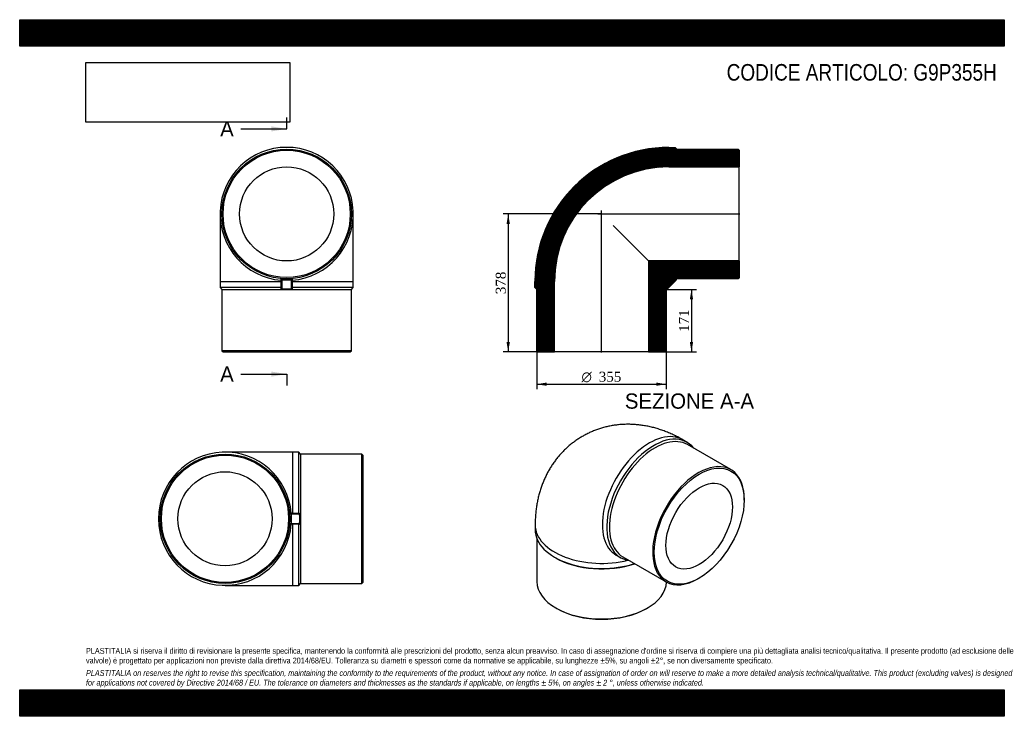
# Model space of a CAD drawing. Header units: millimetres. Extents: x 0 to 2700, y 0 to 1909.
import ezdxf
from ezdxf.enums import TextEntityAlignment as Align
from ezdxf.lldxf.tags import DXFTag

# ---------------------------------------------------------------- set-up
doc = ezdxf.new("R2010")
doc.units = ezdxf.units.MM
doc.header["$LTSCALE"] = 9.090909
for name, color, linetype in [('Default', 7, 'Continuous'), ('DV4_Default', 7, 'Continuous'), ('G9P355H', 7, 'Continuous')]:
    doc.layers.add(name, color=color, linetype=linetype)
doc.styles.add('SEACAD_Solid_Edge_ANSI', font='seans.ttf')
doc.styles.add('SEACAD_Solid_Edge_ANSI1_Symbols', font='semeca1.ttf')
doc.styles.add('SEACAD_Times_New_Roman', font='times.ttf')
tags = doc.linetypes.add('CENTER2', pattern=[28.575, 19.05, -3.175, 3.175, -3.175]).pattern_tags.tags
tags[10:11] = [DXFTag(74, 4), DXFTag(75, 0), DXFTag(340, '0'), DXFTag(46, 0.0), DXFTag(50, 0.0), DXFTag(44, 0.0), DXFTag(45, 0.0)]
tags[8:9] = [DXFTag(74, 4), DXFTag(75, 0), DXFTag(340, '0'), DXFTag(46, 0.0), DXFTag(50, 0.0), DXFTag(44, 0.0), DXFTag(45, 0.0)]
tags[6:7] = [DXFTag(74, 4), DXFTag(75, 0), DXFTag(340, '0'), DXFTag(46, 0.0), DXFTag(50, 0.0), DXFTag(44, 0.0), DXFTag(45, 0.0)]
tags[4:5] = [DXFTag(74, 4), DXFTag(75, 0), DXFTag(340, '0'), DXFTag(46, 0.0), DXFTag(50, 0.0), DXFTag(44, 0.0), DXFTag(45, 0.0)]
doc.dimstyles.new('ANSImm', dxfattribs={"dimtxt": 27.272727, "dimasz": 27.272727, "dimexe": 13.636364, "dimexo": 0, "dimgap": 6.818182, "dimtad": 1, "dimdsep": 46, "dimtxsty": 'SEACAD_Times_New_Roman', "dimblk1": '_SE_FILLED', "dimblk2": '_SE_FILLED', "dimsah": 1, "dimcen": 13.636364, "dimazin": 0, "dimtfac": 0.85, "dimtdec": 3, "dimtofl": 0, "dimtmove": 0, "dimatfit": 3, "dimfxl": 1, "dimarcsym": 0})
picture_1 = doc.add_image_def('image1.jpg', size_in_pixel=(4302, 1260))

# ---------------------------------------------------------------- blocks, each defined once
blk = doc.blocks.new('SE')
at = {"layer": 'G9P355H', "color": 7, "linetype": 'Continuous'}
for p, q in [((549.6, 1376.8), (549.6, 1191.8)), ((914.6, 1191.8), (914.6, 1376.8)), ((549.6, 1191.8), (717.1, 1191.8)), ((549.6, 1191.8), (549.6, 1174.8)), ((717.1, 1195), (717.1, 1196.3)), ((717.1, 1175.3), (717.1, 1195)), ((718.9, 1198.8), (745.2, 1198.8)), ((719.1, 1195.1), (719.1, 1172.3)), ((745.1, 1172.3), (745.1, 1195.1)), ((747.1, 1196.3), (747.1, 1195)), ((747.1, 1195), (747.1, 1175.3)), ((747.1, 1191.8), (914.6, 1191.8)), ((914.6, 1174.8), (914.6, 1191.8)), ((717.1, 1174.8), (549.6, 1174.8)), ((549.6, 1174.8), (554.6, 1169.8)), ((554.6, 1169.8), (909.6, 1169.8)), ((554.6, 1169.8), (554.6, 1001.8)), ((717.1, 1174.8), (717.1, 1175.3)), ((717.1, 1173.5), (717.1, 1174.8)), ((747.1, 1175.3), (747.1, 1174.8)), ((914.6, 1174.8), (747.1, 1174.8)), ((747.1, 1174.8), (747.1, 1173.5)), ((909.6, 1169.8), (914.6, 1174.8)), ((909.6, 1001.8), (909.6, 1169.8)), ((909.6, 1001.8), (554.6, 1001.8)), ((554.6, 1001.8), (557.6, 998.8)), ((906.6, 998.8), (909.6, 1001.8)), ((557.6, 998.8), (906.6, 998.8))]:
    blk.add_line(p, q, dxfattribs=at)
for radius in [177.5, 174.5, 129]:
    blk.add_circle((732.1, 1376.8), radius, dxfattribs=at)
for centre, radius, start, end in [((732.1, 1376.8), 182.5, 274.7066, 265.2934), ((848.8, 1202.1), 129.9, 181.4458, 183.0843), ((732.1, 1023.6), 172, 85.6666, 94.3334), ((615.4, 1202.1), 129.9, 356.9155, 358.5544), ((719.1, 1172.8), 2, 243.3326, 265.7813), ((732.1, 1343.8), 172, 265.6666, 274.3334)]:
    blk.add_arc(centre, radius, start, end, dxfattribs=at)
for centre, major_axis, start_param, end_param in [((719.1, 1196.5), (2, 0), 3.299547, 4.712389), ((745.1, 1196.5), (2, 0), 4.712389, 6.125231), ((719.1, 1173.7), (-2, 0), 0.157954, 1.570796), ((745.1, 1173.7), (2, 0), 4.712389, 6.125231)]:
    blk.add_ellipse(centre, major_axis=major_axis, ratio=0.707107, start_param=start_param, end_param=end_param, dxfattribs=at)
for points, knots in [([(717.1, 1196.3), (717.1, 1196.6), (717.1, 1196.9), (717.2, 1197.2), (717.2, 1197.4), (717.3, 1197.6), (717.3, 1197.8), (717.4, 1198), (717.5, 1198.1), (717.7, 1198.4), (717.8, 1198.5), (718.1, 1198.6), (718.2, 1198.7), (718.6, 1198.8), (718.8, 1198.8), (718.9, 1198.8)], [0, 0, 0, 0, 0.25, 0.25, 0.375, 0.375, 0.5, 0.5, 0.625, 0.625, 0.75, 0.75, 0.875, 0.875, 1, 1, 1, 1]), ([(745.2, 1198.8), (745.4, 1198.8), (745.6, 1198.8), (746, 1198.7), (746.1, 1198.6), (746.4, 1198.5), (746.5, 1198.4), (746.7, 1198.1), (746.8, 1198), (746.9, 1197.8), (746.9, 1197.6), (747, 1197.4), (747, 1197.2), (747.1, 1196.9), (747.1, 1196.6), (747.1, 1196.3)], [0, 0, 0, 0, 0.125, 0.125, 0.25, 0.25, 0.375, 0.375, 0.5, 0.5, 0.625, 0.625, 0.75, 0.75, 1, 1, 1, 1]), ([(718.2, 1171), (718.1, 1171.1), (718, 1171.1), (717.8, 1171.3), (717.7, 1171.4), (717.5, 1171.6), (717.4, 1171.8), (717.3, 1172), (717.3, 1172.2), (717.2, 1172.4), (717.2, 1172.5), (717.1, 1172.9), (717.1, 1173.2), (717.1, 1173.5)], [0.177087, 0.177087, 0.177087, 0.177087, 0.25, 0.25, 0.375, 0.375, 0.5, 0.5, 0.625, 0.625, 0.75, 0.75, 1, 1, 1, 1]), ([(719.1, 1172.3), (719.1, 1172), (719.1, 1171.8), (719, 1171.5), (719, 1171.3), (719, 1171), (719, 1171), (719, 1170.8), (719, 1170.8), (718.9, 1170.8)], [0, 0, 0, 0, 0.25, 0.25, 0.5, 0.5, 0.75, 0.75, 1, 1, 1, 1]), ([(745.2, 1170.8), (740.9, 1170.5), (736.5, 1170.3), (729.9, 1170.3), (727.7, 1170.4), (723.3, 1170.5), (721.1, 1170.7), (718.9, 1170.8)], [0, 0, 0, 0, 0.5, 0.5, 0.75, 0.75, 1, 1, 1, 1]), ([(745.2, 1170.8), (745.2, 1170.8), (745.2, 1170.8), (745.2, 1171), (745.2, 1171), (745.2, 1171.3), (745.1, 1171.5), (745.1, 1171.8), (745.1, 1172), (745.1, 1172.3)], [0, 0, 0, 0, 0.25, 0.25, 0.5, 0.5, 0.75, 0.75, 1, 1, 1, 1]), ([(747.1, 1173.5), (747.1, 1173.2), (747.1, 1172.9), (747, 1172.5), (747, 1172.4), (746.9, 1172.2), (746.9, 1172), (746.8, 1171.8), (746.7, 1171.6), (746.5, 1171.4), (746.4, 1171.3), (746.1, 1171.1), (746, 1171), (745.6, 1170.9), (745.4, 1170.8), (745.2, 1170.8)], [0, 0, 0, 0, 0.25, 0.25, 0.375, 0.375, 0.5, 0.5, 0.625, 0.625, 0.75, 0.75, 0.875, 0.875, 1, 1, 1, 1])]:
    blk.add_open_spline(points, degree=3, knots=knots, dxfattribs=at)
blk = doc.blocks.new('SE1')
at = {"layer": 'G9P355H', "color": 7, "linetype": 'Continuous'}
for p, q in [((1830.1, 751), (1818.1, 757.9)), ((1949.9, 676.1), (1831.1, 744.6)), ((1986.7, 592.3), (1986.7, 594.8)), ((1413.5, 524.4), (1413.5, 510.5)), ((1418.5, 486), (1418.5, 369.2)), ((1466.9, 436), (1470.5, 433.9)), ((1635.6, 441.8), (1647.6, 434.9)), ((1653.6, 437.2), (1772.4, 368.6)), ((1861.2, 377.4), (1863.3, 378.6)), ((1470.5, 296.8), (1472.6, 295.6)), ((1719.4, 295.6), (1721.5, 296.8))]:
    blk.add_line(p, q, dxfattribs=at)
for centre, major_axis, start_param, end_param in [((1726.8, 599.9), (91.2, 158), 0, 3.141593), ((1738.8, 593), (-91.2, -158), 2.906973, 6.517805), ((1742.4, 590.9), (88.7, 153.7), 0, 3.141593), ((1861.2, 522.3), (-88.7, -153.7), 2.356194, 6.283185), ((1596, 524.4), (-182.5, 0), -0.000018, 1.975699), ((1596, 510.5), (-182.5, 0), 0, 2.084236), ((1596, 506.4), (177.5, 0), 3.926991, 5.247155), ((1596, 369.2), (-177.5, 0), 0, 3.129584), ((1861.2, 522.3), (-88.7, -153.7), 0, 0.785398), ((1596, 366.8), (174.5, 0), 3.926991, 5.497787)]:
    blk.add_ellipse(centre, major_axis=major_axis, ratio=0.57735, start_param=start_param, end_param=end_param, dxfattribs=at)
for major_axis in [(87.2, 151.1), (64.5, 111.7)]:
    blk.add_ellipse((1863.3, 521.1), major_axis=major_axis, ratio=0.57735, dxfattribs=at)
blk.add_open_spline([(1818.1, 757.9), (1815.2, 759.6), (1809.1, 763), (1798.1, 768.7), (1785.7, 774.5), (1773.2, 779.8), (1760.6, 784.4), (1748, 788.5), (1735.4, 791.9), (1722.8, 794.8), (1710.2, 797), (1697.6, 798.7), (1685.2, 799.8), (1672.8, 800.3), (1660.5, 800.2), (1648.4, 799.6), (1636.4, 798.4), (1624.5, 796.6), (1612.8, 794.3), (1601.3, 791.5), (1590.1, 788.1), (1579, 784.2), (1568.2, 779.9), (1557.6, 775), (1547.4, 769.6), (1537.4, 763.8), (1527.7, 757.6), (1518.3, 750.9), (1509.3, 743.7), (1500.6, 736.2), (1492.3, 728.2), (1484.3, 719.9), (1476.7, 711.2), (1469.6, 702.2), (1462.8, 692.8), (1456.4, 683.1), (1450.4, 673), (1444.9, 662.7), (1439.7, 652), (1435, 641), (1430.8, 629.8), (1427, 618.3), (1423.6, 606.5), (1420.7, 594.4), (1418.3, 582.1), (1416.4, 569.5), (1414.9, 556.7), (1413.9, 543.7), (1413.5, 532.7), (1413.5, 526.6), (1413.5, 524.4)], degree=3, knots=[0, 0, 0, 0, 0.015264, 0.039074, 0.062811, 0.086349, 0.109658, 0.132716, 0.155509, 0.178033, 0.200291, 0.222289, 0.24404, 0.265557, 0.286857, 0.307955, 0.328869, 0.349615, 0.370208, 0.390665, 0.411001, 0.43123, 0.451367, 0.471425, 0.491419, 0.511361, 0.531265, 0.55114, 0.571, 0.590859, 0.610732, 0.630633, 0.650578, 0.670583, 0.690664, 0.710838, 0.731124, 0.751541, 0.772106, 0.79284, 0.813761, 0.834888, 0.856237, 0.877822, 0.899654, 0.921739, 0.944076, 0.96666, 0.989475, 1, 1, 1, 1], dxfattribs=at)
blk = doc.blocks.new('SE2')
at = {"layer": 'G9P355H', "color": 7, "linetype": 'Continuous'}
for p, q in [((748, 723.8), (563, 723.8)), ((748, 723.8), (748, 556.3)), ((765, 723.8), (748, 723.8)), ((765, 556.3), (765, 723.8)), ((770, 718.8), (765, 723.8)), ((770, 718.8), (770, 363.8)), ((938, 718.8), (770, 718.8)), ((938, 363.8), (938, 718.8)), ((941, 715.8), (938, 718.8)), ((941, 715.8), (941, 366.8)), ((741, 528.2), (741, 554.5)), ((743.5, 556.3), (744.9, 556.3)), ((767.5, 554.3), (744.7, 554.3)), ((744.9, 556.3), (764.5, 556.3)), ((764.5, 556.3), (765, 556.3)), ((765, 556.3), (766.3, 556.3)), ((744.9, 526.4), (743.5, 526.4)), ((744.7, 528.3), (767.5, 528.3)), ((764.5, 526.3), (744.9, 526.3)), ((748, 526.3), (748, 358.8)), ((765, 526.4), (764.5, 526.3)), ((765, 358.8), (765, 526.4)), ((766.3, 526.4), (765, 526.4)), ((563, 358.8), (748, 358.8)), ((748, 358.8), (765, 358.8)), ((765, 358.8), (770, 363.8)), ((770, 363.8), (938, 363.8)), ((938, 363.8), (941, 366.8))]:
    blk.add_line(p, q, dxfattribs=at)
for radius in [177.5, 174.5, 129]:
    blk.add_circle((563, 541.3), radius, dxfattribs=at)
for centre, radius, start, end in [((563, 541.3), 182.5, 4.7066, 355.2934), ((737.7, 424.6), 129.9, 86.9157, 88.5542), ((916.3, 541.3), 172, 175.6666, 184.3334), ((596, 541.3), 172, 355.6666, 4.3334), ((767, 554.3), 2, 4.1529, 26.0615), ((737.7, 658.1), 129.9, 271.4459, 273.0842), ((767, 528.3), 2, 333.1276, 355.8819)]:
    blk.add_arc(centre, radius, start, end, dxfattribs=at)
for centre, major_axis, start_param, end_param in [((743.3, 554.3), (0, 2), 4.712389, 6.125231), ((766.1, 554.3), (0, -2), 1.570796, 2.983639), ((743.3, 528.3), (0, -2), 0.157954, 1.570796), ((766.1, 528.3), (0, -2), 0.157954, 1.570796)]:
    blk.add_ellipse(centre, major_axis=major_axis, ratio=0.707107, start_param=start_param, end_param=end_param, dxfattribs=at)
for points, knots in [([(741, 554.5), (741, 554.7), (741, 554.9), (741.1, 555.2), (741.2, 555.4), (741.4, 555.6), (741.5, 555.8), (741.7, 555.9), (741.8, 556), (742.1, 556.1), (742.2, 556.2), (742.4, 556.2), (742.6, 556.3), (743, 556.3), (743.2, 556.3), (743.5, 556.3)], [0, 0, 0, 0, 0.125, 0.125, 0.25, 0.25, 0.375, 0.375, 0.5, 0.5, 0.625, 0.625, 0.75, 0.75, 1, 1, 1, 1]), ([(766.3, 556.3), (766.6, 556.3), (766.9, 556.3), (767.3, 556.3), (767.4, 556.2), (767.7, 556.2), (767.8, 556.1), (768.1, 556), (768.2, 555.9), (768.4, 555.8), (768.5, 555.6), (768.7, 555.4), (768.8, 555.3), (768.8, 555.2)], [0, 0, 0, 0, 0.25, 0.25, 0.375, 0.375, 0.5, 0.5, 0.625, 0.625, 0.75, 0.75, 0.8276219, 0.8276219, 0.8276219, 0.8276219]), ([(769, 554.5), (769, 554.5), (769, 554.5), (768.9, 554.5), (768.8, 554.4), (768.5, 554.4), (768.4, 554.4), (768, 554.4), (767.8, 554.4), (767.5, 554.3)], [0, 0, 0, 0, 0.25, 0.25, 0.5, 0.5, 0.75, 0.75, 1, 1, 1, 1]), ([(769, 554.5), (769.3, 550.1), (769.5, 545.8), (769.5, 539.2), (769.4, 537), (769.3, 532.6), (769.2, 530.4), (769, 528.2)], [0, 0, 0, 0, 0.5, 0.5, 0.75, 0.75, 1, 1, 1, 1]), ([(743.5, 526.4), (743.2, 526.4), (743, 526.4), (742.6, 526.4), (742.4, 526.5), (742.2, 526.5), (742.1, 526.6), (741.8, 526.7), (741.7, 526.8), (741.5, 526.9), (741.4, 527.1), (741.2, 527.3), (741.1, 527.5), (741, 527.8), (741, 528), (741, 528.2)], [0, 0, 0, 0, 0.25, 0.25, 0.375, 0.375, 0.5, 0.5, 0.625, 0.625, 0.75, 0.75, 0.875, 0.875, 1, 1, 1, 1]), ([(768.8, 527.4), (768.7, 527.4), (768.7, 527.3), (768.5, 527.1), (768.4, 526.9), (768.2, 526.8), (768.1, 526.7), (767.8, 526.6), (767.7, 526.5), (767.4, 526.5), (767.3, 526.4), (766.9, 526.4), (766.6, 526.4), (766.3, 526.4)], [0.1788131, 0.1788131, 0.1788131, 0.1788131, 0.25, 0.25, 0.375, 0.375, 0.5, 0.5, 0.625, 0.625, 0.75, 0.75, 1, 1, 1, 1]), ([(767.5, 528.3), (767.8, 528.3), (768, 528.3), (768.4, 528.3), (768.5, 528.3), (768.8, 528.3), (768.9, 528.2), (769, 528.2), (769, 528.2), (769, 528.2)], [0, 0, 0, 0, 0.25, 0.25, 0.5, 0.5, 0.75, 0.75, 1, 1, 1, 1])]:
    blk.add_open_spline(points, degree=3, knots=knots, dxfattribs=at)
blk = doc.blocks.new('SE4')
at = {"color": 7, "linetype": 'Continuous', "style": 'SEACAD_Solid_Edge_ANSI'}
blk.add_text('A', height=41.8, dxfattribs=at).set_placement((549.7, 1630.8), align=Align.TOP_LEFT)
blk = doc.blocks.new('SE5')
at = {"color": 7, "linetype": 'Continuous', "style": 'SEACAD_Solid_Edge_ANSI'}
blk.add_text('A', height=41.8, dxfattribs=at).set_placement((549.7, 958.8), align=Align.TOP_LEFT)
blk = doc.blocks.new('SEANNOT_GROUP')
at = {"linetype": 'Continuous'}
blk.add_hatch(color=7, dxfattribs=at).paths.add_polyline_path([(690.3, 1602.9), (732.1, 1609.8), (690.3, 1616.8)])
at = {"color": 7, "linetype": 'Continuous'}
blk.add_lwpolyline([(606.6, 1609.8), (732.1, 1609.8)], dxfattribs=at)
blk = doc.blocks.new('SEANNOT_GROUP1')
at = {"linetype": 'Continuous'}
blk.add_hatch(color=7, dxfattribs=at).paths.add_polyline_path([(690.3, 930.9), (732.1, 937.9), (690.3, 944.8)])
at = {"color": 7, "linetype": 'Continuous'}
blk.add_lwpolyline([(606.6, 937.9), (732.1, 937.9)], dxfattribs=at)
blk = doc.blocks.new('SE3')
at = {"layer": 'Default', "color": 7, "linetype": 'CENTER2'}
for p, q in [((732.1, 1609.8), (732.1, 1641.2)), ((732.1, 937.9), (732.1, 906.5))]:
    blk.add_line(p, q, dxfattribs=at)
at = {"layer": 'Default', "color": 7, "linetype": 'CENTER2', "const_width": 0.0001}
blk.add_lwpolyline([(732.1, 1609.8), (732.1, 937.9)], dxfattribs=at)
at = {"layer": 'Default'}
for name in ['SE4', 'SEANNOT_GROUP', 'SE5', 'SEANNOT_GROUP1']:
    blk.add_blockref(name, (0, 0), dxfattribs=at)
blk = doc.blocks.new('SE6')
at = {"layer": 'G9P355H', "linetype": 'Continuous'}
h = blk.add_hatch(dxfattribs=at)
h.set_pattern_fill('LINE', scale=0.629921, angle=45, style=0)
edge = h.paths.add_edge_path()
edge.add_line((1970.3, 1554.3), (1802.3, 1554.3))
edge.add_line((1802.3, 1554.3), (1797.3, 1559.3))
edge.add_line((1797.3, 1559.3), (1780.3, 1559.3))
edge.add_arc((1780.3, 1191.8), 367.5, 90, 180)
edge.add_line((1412.8, 1191.8), (1412.8, 1174.8))
edge.add_line((1412.8, 1174.8), (1417.8, 1169.8))
edge.add_line((1417.8, 1169.8), (1417.8, 1001.8))
edge.add_line((1417.8, 1001.8), (1420.8, 998.8))
edge.add_line((1420.8, 998.8), (1466.3, 998.8))
edge.add_line((1466.3, 998.8), (1466.3, 1191.8))
edge.add_arc((1780.3, 1191.8), 314, 90, 180, ccw=False)
edge.add_line((1780.3, 1505.8), (1973.3, 1505.8))
edge.add_line((1973.3, 1505.8), (1973.3, 1551.3))
edge.add_line((1973.3, 1551.3), (1970.3, 1554.3))
h = blk.add_hatch(dxfattribs=at)
h.set_pattern_fill('LINE', scale=0.629921, angle=45, style=0)
edge = h.paths.add_edge_path()
edge.add_line((1724.3, 1247.8), (1724.3, 998.8))
edge.add_line((1724.3, 998.8), (1769.8, 998.8))
edge.add_line((1769.8, 998.8), (1772.8, 1001.8))
edge.add_line((1772.8, 1001.8), (1772.8, 1169.8))
edge.add_line((1772.8, 1169.8), (1773.3, 1170.3))
edge.add_arc((1773, 1175.3), 5, 273.6432, 315)
edge.add_line((1776.6, 1171.8), (1800.4, 1195.6))
edge.add_arc((1796.8, 1199.2), 5, 315, 356.3568)
edge.add_line((1801.8, 1198.8), (1802.3, 1199.3))
edge.add_line((1802.3, 1199.3), (1970.3, 1199.3))
edge.add_line((1970.3, 1199.3), (1973.3, 1202.3))
edge.add_line((1973.3, 1202.3), (1973.3, 1247.8))
edge.add_line((1973.3, 1247.8), (1724.3, 1247.8))
at = {"layer": 'DV4_Default', "color": 7, "linetype": 'CENTER2'}
for p, q in [((1595.3, 997.1), (1595.3, 1386.6)), ((1585.6, 1376.8), (1975.1, 1376.8))]:
    blk.add_line(p, q, dxfattribs=at)
at = {"layer": 'G9P355H', "color": 7, "linetype": 'Continuous'}
for p, q in [((1780.3, 1559.3), (1797.3, 1559.3)), ((1797.3, 1559.3), (1802.3, 1554.3)), ((1802.3, 1554.3), (1970.3, 1554.3)), ((1970.3, 1554.3), (1973.3, 1551.3)), ((1973.3, 1551.3), (1973.3, 1505.8)), ((1780.3, 1505.8), (1973.3, 1505.8)), ((1973.3, 1247.8), (1973.3, 1505.8)), ((1627.1, 1345.1), (1724.3, 1247.8)), ((1724.3, 1247.8), (1724.3, 998.8)), ((1973.3, 1247.8), (1724.3, 1247.8)), ((1973.3, 1247.8), (1973.3, 1202.3)), ((1412.8, 1174.8), (1412.8, 1191.8)), ((1466.3, 998.8), (1466.3, 1191.8)), ((1776.6, 1171.8), (1800.4, 1195.6)), ((1800.4, 1195.6), (1800.4, 1195.6)), ((1802.3, 1199.3), (1801.8, 1198.8)), ((1970.3, 1199.3), (1802.3, 1199.3)), ((1973.3, 1202.3), (1970.3, 1199.3)), ((1417.8, 1169.8), (1412.8, 1174.8)), ((1417.8, 1001.8), (1417.8, 1169.8)), ((1773.3, 1170.3), (1772.8, 1169.8)), ((1772.8, 1169.8), (1772.8, 1001.8)), ((1420.8, 998.8), (1417.8, 1001.8)), ((1772.8, 1001.8), (1769.8, 998.8)), ((1420.8, 998.8), (1466.3, 998.8)), ((1724.3, 998.8), (1466.3, 998.8)), ((1724.3, 998.8), (1769.8, 998.8))]:
    blk.add_line(p, q, dxfattribs=at)
for centre, radius, start, end in [((1780.3, 1191.8), 367.5, 90, 180), ((1780.3, 1191.8), 314, 90, 180), ((1796.8, 1199.2), 5, 315, 356.3568), ((1773, 1175.3), 5, 273.6432, 315)]:
    blk.add_arc(centre, radius, start, end, dxfattribs=at)
blk = doc.blocks.new('DMBLK169')
at = {"layer": 'Default', "linetype": 'Continuous'}
for points in [[(1846.7, 1142.6), (1842.1, 1169.8), (1837.6, 1142.6)], [(1846.7, 1026.1), (1837.6, 1026.1), (1842.1, 998.8)]]:
    blk.add_hatch(color=7, dxfattribs=at).paths.add_polyline_path(points)
at = {"layer": 'Default', "color": 7, "linetype": 'Continuous'}
for p, q in [((1772.8, 1169.8), (1855.8, 1169.8)), ((1842.1, 1169.8), (1842.1, 998.8)), ((1724.3, 998.8), (1855.8, 998.8))]:
    blk.add_line(p, q, dxfattribs=at)
at = {"layer": 'Default', "color": 7, "linetype": 'Continuous', "style": 'SEACAD_Times_New_Roman'}
blk.add_text('171', height=27.27, rotation=90, dxfattribs=at).set_placement((1808, 1053.3), align=Align.TOP_LEFT)
blk = doc.blocks.new('_SE_FILLED')
at = {"color": 0}
blk.add_line((0, 0), (-1, 0), dxfattribs=at)
blk.add_solid([(0, 0), (-1, -0.1665), (-1, 0.1665), (0, 0)], dxfattribs=at)
blk = doc.blocks.new('GDimGGroup')
at = {"layer": 'Default', "linetype": 'Continuous'}
for points in [[(1445.1, 905.6), (1445.1, 914.7), (1417.8, 910.1)], [(1745.6, 905.6), (1772.8, 910.1), (1745.6, 914.7)]]:
    blk.add_hatch(color=7, dxfattribs=at).paths.add_polyline_path(points)
at = {"layer": 'Default', "color": 7, "linetype": 'Continuous'}
for p, q in [((1417.8, 1001.8), (1417.8, 896.5)), ((1772.8, 1001.8), (1772.8, 896.5)), ((1417.8, 910.1), (1772.8, 910.1))]:
    blk.add_line(p, q, dxfattribs=at)
for s, height, style, p in [('O', 27.3, 'SEACAD_Solid_Edge_ANSI1_Symbols', (1540.6, 944.2)), ('355', 27.27, 'SEACAD_Times_New_Roman', (1588, 944.2))]:
    blk.add_text(s, height=height, dxfattribs=dict(at, style=style)).set_placement(p, align=Align.TOP_LEFT)
blk = doc.blocks.new('DMBLK170')
at = {"layer": 'Default', "linetype": 'Continuous'}
for points in [[(1335.1, 1349.6), (1344.2, 1349.6), (1339.6, 1376.8)], [(1335.1, 1026.1), (1339.6, 998.8), (1344.2, 1026.1)]]:
    blk.add_hatch(color=7, dxfattribs=at).paths.add_polyline_path(points)
at = {"layer": 'Default', "color": 7, "linetype": 'Continuous'}
for p, q in [((1595.3, 1376.8), (1326, 1376.8)), ((1339.6, 1376.8), (1339.6, 998.8)), ((1466.3, 998.8), (1326, 998.8))]:
    blk.add_line(p, q, dxfattribs=at)
at = {"layer": 'Default', "color": 7, "linetype": 'Continuous', "style": 'SEACAD_Times_New_Roman'}
blk.add_text('378', height=27.27, rotation=90, dxfattribs=at).set_placement((1305.5, 1156.8), align=Align.TOP_LEFT)

msp = doc.modelspace()

# ---------------------------------------------------------------- hatches: boundary and pattern name
at = {"layer": 'Default', "linetype": 'Continuous'}
h = msp.add_hatch(dxfattribs=at)
h.set_pattern_fill('LINE', scale=0.629921, angle=45, style=0)
h.paths.add_polyline_path([(2700, 1836.364), (2700, 1909.091), (0, 1909.091), (0, 1836.364)])
for points in [[(2700, 1836.364), (2700, 1909.091), (0, 1909.091), (0, 1836.364)], [(2700, 0), (2700, 72.727), (0, 72.727), (0, 0)]]:
    msp.add_hatch(color=7, dxfattribs=at).paths.add_polyline_path(points)
h = msp.add_hatch(dxfattribs=at)
h.set_pattern_fill('LINE', scale=0.629921, angle=45, style=0)
h.paths.add_polyline_path([(2700, 0), (2700, 72.727), (0, 72.727), (0, 0)])

# ---------------------------------------------------------------- linework, layer by layer
at = {"layer": 'Default', "color": 7, "linetype": 'Continuous'}
for p, q in [((0, 1909.091), (2700, 1909.091)), ((0, 1836.364), (0, 1909.091)), ((2700, 1909.091), (2700, 1836.364)), ((2700, 1836.364), (0, 1836.364)), ((0, 72.727), (2700, 72.727)), ((0, 0), (0, 72.727)), ((2700, 72.727), (2700, 0)), ((2700, 0), (0, 0))]:
    msp.add_line(p, q, dxfattribs=at)

# ---------------------------------------------------------------- block references
at = {"layer": 'Default'}
for name in ['SE3', 'SE', 'SE6', 'GDimGGroup', 'SE1', 'SE2']:
    msp.add_blockref(name, (0, 0), dxfattribs=at)

# ---------------------------------------------------------------- texts
at = {"layer": 'Default', "color": 7, "linetype": 'Continuous', "style": 'SEACAD_Solid_Edge_ANSI'}
msp.add_text('SEZIONE A-A', height=41.81818, dxfattribs=at).set_placement((1659.481, 884.798), align=Align.TOP_LEFT)
at = {"layer": 'Default', "attachment_point": 1}
for s, insert, char_height, width in [('{\\fArial Narrow|b0||i0||c0|p34;\\C7;\\H45.45454545;\\W1.;CODICE ARTICOLO: G9P355H}', (1938.609, 1787.552), 45.45455, 758.28073), ("{\\fArial Narrow|b0||i0||c0|p34;\\C7;\\H15.90909091;\\W1.;PLASTITALIA si riserva il diritto di revisionare la presente specifica, mantenendo la conformità alle prescrizioni del prodotto, senza alcun preavviso. In caso di assegnazione d'ordine si riserva di compiere una più dettagliata analisi tecnico/qualitativa. Il presente prodotto (ad esclusione delle \\P}{\\fArial Narrow|b0||i0||c0|p34;\\C7;\\H15.90909091;\\W1.;valvole) è progettato per applicazioni non previste dalla direttiva 2014/68/EU. Tolleranza su diametri e spessori come da normative se applicabile, su lunghezze ±5%, su angoli ±2°, se non diversamente specificato.\\P}{\\fArial Narrow|b0||i0||c0|p34;\\C7;\\H4.545454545;\\W1.;   \\P}{\\fArial Narrow|b0||i1||c0|p34;\\C7;\\H15.90909091;\\W1.;PLASTITALIA on reserves the right to revise this specification, maintaining the conformity to the requirements of the product, without any notice. In case of assignation of order on will reserve to make a more detailed analysis technical/qualitative. This product (excluding valves) is designed \\P}{\\fArial Narrow|b0||i1||c0|p34;\\C7;\\H15.90909091;\\W1.;for applications not covered by Directive 2014/68 / EU. The tolerance on diameters and thicknesses as the standards if applicable, on lengths ± 5%, on angles ± 2 °, unless otherwise indicated.\\P}", (181.818, 187.294), 15.909091, 2336.36364)]:
    msp.add_mtext(s, dxfattribs=dict(at, insert=insert, char_height=char_height, width=width))

# ---------------------------------------------------------------- dimensions: what is measured, and where the dimension line sits
at = {"layer": 'Default', "color": 7, "linetype": 'Continuous'}
for base, p1, p2, picture, middle in [((1295.077, 1057.284), (1595.333, 1376.839), (1466.333, 998.839), 'DMBLK170', (1339.631, 1187.839)), ((1842.135, 998.839), (1772.833, 1169.839), (1724.333, 998.839), 'DMBLK169', (1842.135, 1084.339))]:
    dim = msp.add_linear_dim(base=base, p1=p1, p2=p2, angle=90, text='\\A1;<>', dimstyle='ANSImm', dxfattribs=at)
    dim.commit()
    dim.dimension.update_dxf_attribs({"geometry": picture, "text_midpoint": middle, "dimtype": 160})

# ---------------------------------------------------------------- pictures from other files: only their frames are drawn
image = msp.add_image(picture_1, insert=(181.818, 1628.211), size_in_units=(558.701, 163.636))
image.dxf.flags = 7

doc.saveas('drawing.dxf')
